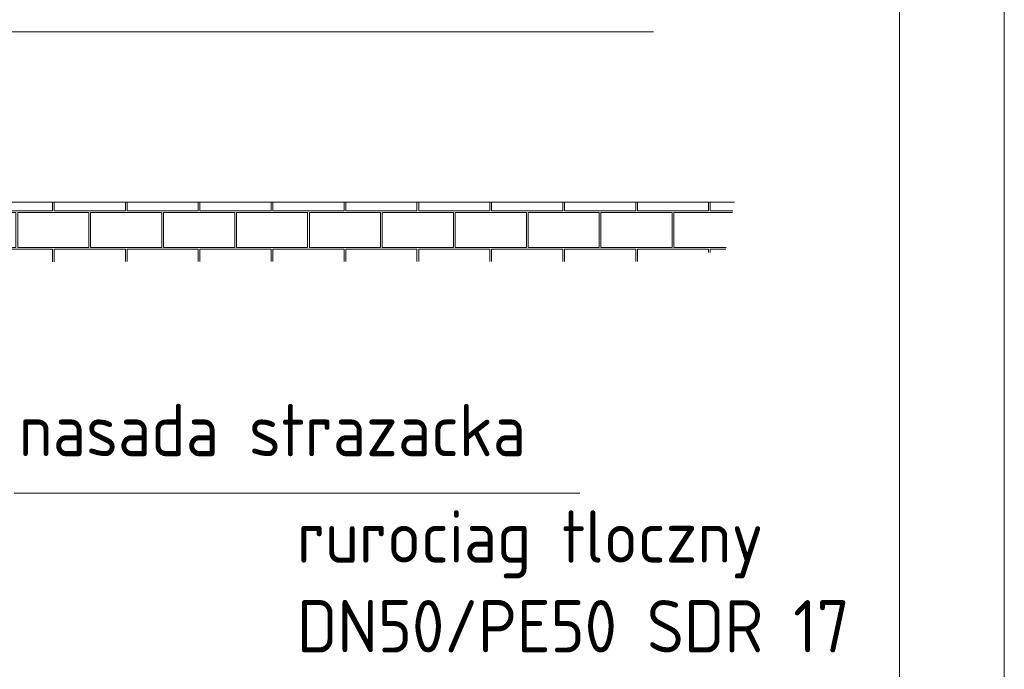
# Model space of a CAD drawing. Header units: millimetres. Extents: x 2060 to 2634, y 1467 to 1764.
# Tile 63 of 64: x 2567 to 2633, y 1639 to 1683. Entities that reach past the tile are written whole.
import ezdxf

# ---------------------------------------------------------------- set-up
doc = ezdxf.new("R2010")
doc.units = ezdxf.units.MM
doc.layers.add('_0', color=7, linetype='Continuous', lineweight=18)
doc.layers.add('_II_Tabelki i ramki', color=7, linetype='Continuous', lineweight=18)
doc.styles.add('ACDINTS', font='isocp.shx', dxfattribs={"height": 1})

msp = doc.modelspace()

# ---------------------------------------------------------------- hatches: boundary and pattern name
at = {"lineweight": 0}
h = msp.add_hatch(dxfattribs=at)
h.set_pattern_fill('AR-B816C', color=256, scale=0.012, style=0)
h.set_pattern_definition([(180, (8848.055, 2552.7144), (-2.4384, 2.4384), [4.7625, -0.1143]), (180, (8850.4934, 2552.8287), (-2.4384, 2.4384), [4.7625, -0.1143]), (90, (8848.055, 2552.7144), (2.4384, 2.4384), [-2.5527, 2.3241]), (90, (8848.1693, 2552.7144), (2.4384, 2.4384), [-2.5527, 2.3241])])
h.paths.add_polyline_path([(2554.979, 1670.72), (2581.204, 1670.72), (2614.809, 1670.72), (2614.272, 1667.873), (2614.165, 1667.342), (2612.165, 1667.342), (2612.165, 1666.742), (2579.344, 1666.742), (2555.052, 1666.72), (2554.991, 1668.937)])

# ---------------------------------------------------------------- linework, layer by layer
for p, q in [((2609.383, 1682.119), (2555.823, 1682.119)), ((2604.451, 1651.258), (2566.607, 1651.258))]:
    msp.add_line(p, q, dxfattribs=at)
at = {"lineweight": 0, "ltscale": 3}
msp.add_line((2614.809, 1670.72), (2554.979, 1670.72), dxfattribs=at)
at = {"layer": '_0'}
msp.add_lwpolyline([(2422.847, 1763.528), (2632.847, 1763.528), (2632.847, 1466.528), (2422.847, 1466.528)], close=True, dxfattribs=at)
at = {"layer": '_II_Tabelki i ramki'}
for points in [[(2422.847, 1763.528), (2632.847, 1763.528), (2632.847, 1466.528), (2422.847, 1466.528)], [(2429.847, 1756.528), (2625.847, 1756.528), (2625.847, 1473.528), (2429.847, 1473.528)]]:
    msp.add_lwpolyline(points, close=True, dxfattribs=at)

# ---------------------------------------------------------------- texts
at = {"lineweight": 0, "style": 'ACDINTS'}
for s, p in [('nasada strazacka', (2566.927, 1653.719)), ('rurociag tloczny', (2585.531, 1646.599)), ('DN50/PE50 SDR 17', (2585.531, 1640.599))]:
    msp.add_text(s, height=3.5, dxfattribs=at).set_placement(p)

doc.saveas('drawing.dxf')
